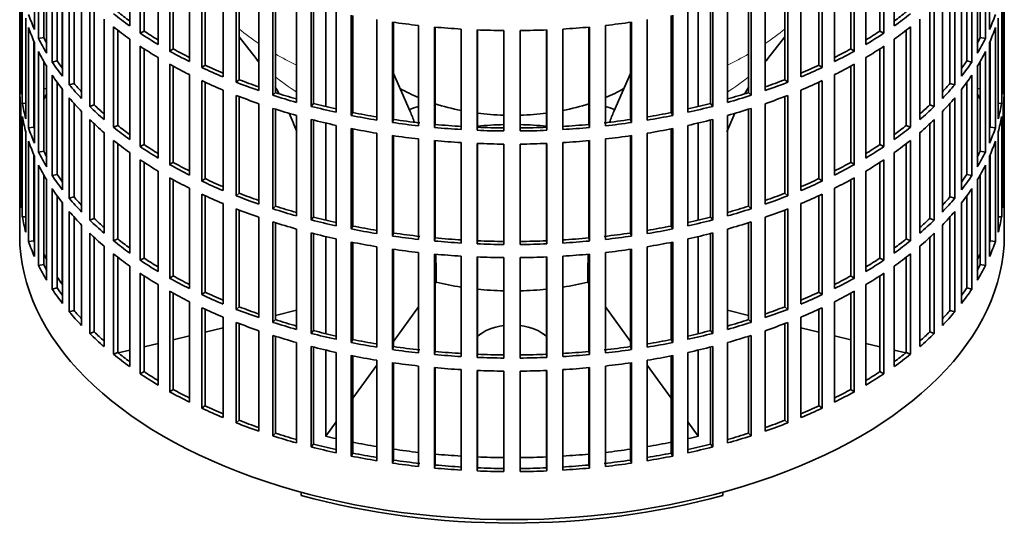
# Model space of a CAD drawing. Header units: millimetres. Extents: x 160 to 768, y -1047 to 1361.
# Tile 2 of 16: x 578 to 762, y -1033 to -937. Entities that reach past the tile are written whole.
import ezdxf

# ---------------------------------------------------------------- set-up
doc = ezdxf.new("R2010")
doc.units = ezdxf.units.MM
for name, color, linetype in [('M5X8_UNI7687', 7, 'Continuous'), ('VSI134_FILTRO_A', 7, 'Continuous'), ('VSI134_GIUNTO_8×', 7, 'Continuous'), ('VSI134_SUPPORTO_', 7, 'Continuous')]:
    doc.layers.add(name, color=color, linetype=linetype)

# ---------------------------------------------------------------- blocks, each defined once
blk = doc.blocks.new('SE4')
at = {"layer": 'M5X8_UNI7687', "color": 7, "linetype": 'Continuous', "lineweight": 35}
for p, q in [((582.89, -949.86), (582.34, -949.76)), ((757.36, -949.76), (756.81, -949.86))]:
    blk.add_line(p, q, dxfattribs=at)
blk.add_arc((589.22, -956.25), 10, 149.5344, 150.749, dxfattribs=at)
blk.add_ellipse((581.05, -954.54), major_axis=(1.01, 4.83), ratio=0.279258, start_param=0.911533, end_param=0.977038, dxfattribs=at)
at = {"layer": 'VSI134_FILTRO_A', "color": 7, "linetype": 'Continuous', "lineweight": 35}
for p, q in [((577.85, -813.16), (577.85, -977.28)), ((761.85, -977.28), (761.85, -813.16)), ((580.6, -919.96), (580.6, -938.74)), ((598.41, -919.3), (598.41, -938.08)), ((741.29, -919.3), (741.29, -938.08)), ((759.09, -919.96), (759.09, -938.74)), ((581.39, -921.65), (581.39, -940.43)), ((600.36, -920.64), (600.36, -939.42)), ((601.09, -921.12), (601.09, -939.03)), ((738.61, -921.12), (738.61, -939.03)), ((739.34, -920.64), (739.34, -939.42)), ((758.31, -921.65), (758.31, -940.43)), ((582.34, -923.46), (582.34, -940.26)), ((603.73, -922.77), (603.73, -941.55)), ((735.97, -922.77), (735.97, -941.55)), ((757.36, -923.46), (757.36, -940.26)), ((582.89, -924.4), (582.89, -943.18)), ((605.88, -924), (605.88, -942.78)), ((606.55, -924.38), (606.55, -942.36)), ((733.15, -924.38), (733.15, -942.36)), ((733.82, -924), (733.82, -942.78)), ((756.81, -924.4), (756.81, -943.18)), ((583.93, -926.05), (583.93, -944.82)), ((609.56, -925.95), (609.56, -944.73)), ((611.88, -927.08), (611.88, -945.86)), ((612.49, -927.36), (612.49, -945.4)), ((727.21, -927.36), (727.21, -945.4)), ((727.82, -927.08), (727.82, -945.86)), ((730.14, -925.95), (730.14, -944.73)), ((755.77, -926.05), (755.77, -944.82)), ((577.86, -929.16), (577.86, -947.94)), ((584.85, -927.38), (584.85, -944.6)), ((585.84, -928.71), (585.84, -947.49)), ((615.85, -928.83), (615.85, -947.61)), ((723.85, -928.83), (723.85, -947.61)), ((753.86, -928.71), (753.86, -947.49)), ((754.85, -927.38), (754.85, -944.6)), ((761.84, -929.16), (761.84, -947.94)), ((587.12, -930.3), (587.12, -949.08)), ((618.33, -929.84), (618.33, -948.62)), ((618.87, -930.04), (618.87, -948.13)), ((720.83, -930.04), (720.83, -948.13)), ((721.37, -929.84), (721.37, -948.62)), ((752.58, -930.3), (752.58, -949.08)), ((578.08, -932.05), (578.08, -950.83)), ((588.01, -931.32), (588.01, -948.81)), ((589.43, -932.86), (589.43, -951.64)), ((622.55, -931.39), (622.55, -950.17)), ((625.17, -932.26), (625.17, -951.04)), ((625.63, -932.41), (625.63, -950.53)), ((714.07, -932.41), (714.07, -950.53)), ((714.53, -932.26), (714.53, -951.04)), ((717.15, -931.39), (717.15, -950.17)), ((750.27, -932.86), (750.27, -951.64)), ((751.69, -931.32), (751.69, -948.81)), ((761.62, -932.05), (761.62, -950.83)), ((578.34, -933.79), (578.34, -952.57)), ((590.94, -934.37), (590.94, -953.15)), ((629.6, -933.59), (629.6, -952.37)), ((632.35, -934.33), (632.35, -953.11)), ((632.73, -934.43), (632.73, -952.58)), ((706.97, -934.43), (706.97, -952.58)), ((707.35, -934.33), (707.35, -953.11)), ((710.1, -933.59), (710.1, -952.37)), ((748.76, -934.37), (748.76, -953.15)), ((761.36, -933.79), (761.36, -952.57)), ((591.79, -935.17), (591.79, -952.84)), ((636.97, -935.44), (636.97, -954.22)), ((639.81, -936.04), (639.81, -954.82)), ((640.11, -936.1), (640.11, -954.26)), ((699.59, -936.1), (699.59, -954.26)), ((699.89, -936.04), (699.89, -954.82)), ((702.73, -935.44), (702.73, -954.22)), ((747.91, -935.17), (747.91, -952.84)), ((579, -936.65), (579, -955.43)), ((579.52, -938.37), (579.52, -957.15)), ((593.63, -936.81), (593.63, -955.58)), ((595.37, -938.24), (595.37, -957.02)), ((644.58, -936.9), (644.58, -955.68)), ((647.5, -937.36), (647.5, -956.14)), ((647.72, -937.39), (647.72, -955.57)), ((652.39, -937.98), (652.39, -956.76)), ((655.37, -938.28), (655.37, -957.06)), ((655.5, -938.3), (655.5, -956.49)), ((684.2, -938.3), (684.2, -956.49)), ((684.33, -938.28), (684.33, -957.06)), ((687.31, -937.98), (687.31, -956.76)), ((691.98, -937.39), (691.98, -955.57)), ((692.2, -937.36), (692.2, -956.14)), ((695.12, -936.9), (695.12, -955.68)), ((744.33, -938.24), (744.33, -957.02)), ((746.07, -936.81), (746.07, -955.58)), ((760.18, -938.37), (760.18, -957.15)), ((760.7, -936.65), (760.7, -955.43)), ((596.16, -938.86), (596.16, -956.67)), ((601.09, -939.03), (600.36, -939.42)), ((660.32, -938.66), (660.32, -957.44)), ((663.34, -938.81), (663.34, -957.59)), ((663.38, -938.82), (663.38, -957.02)), ((668.34, -938.94), (668.34, -957.72)), ((671.36, -938.94), (671.36, -957.72)), ((676.32, -938.82), (676.32, -957.02)), ((676.36, -938.81), (676.36, -957.59)), ((679.38, -938.66), (679.38, -957.44)), ((738.61, -939.03), (739.34, -939.42)), ((743.54, -938.86), (743.54, -956.67)), ((580.5, -940.94), (580.5, -957.03)), ((580.6, -941.19), (580.6, -959.97)), ((582.34, -940.26), (581.39, -940.43)), ((598.41, -940.53), (598.41, -959.31)), ((600.36, -941.87), (600.36, -960.65)), ((739.34, -941.87), (739.34, -960.65)), ((741.29, -940.53), (741.29, -959.31)), ((757.36, -940.26), (758.31, -940.43)), ((759.09, -941.19), (759.09, -959.97)), ((759.2, -940.94), (759.2, -957.03)), ((581.39, -942.88), (581.39, -961.66)), ((601.09, -942.35), (601.09, -960.26)), ((606.55, -942.36), (605.88, -942.78)), ((733.15, -942.36), (733.82, -942.78)), ((738.61, -942.35), (738.61, -960.26)), ((758.31, -942.88), (758.31, -961.66)), ((582.34, -944.68), (582.34, -961.48)), ((582.89, -945.63), (582.89, -964.41)), ((584.85, -944.6), (583.93, -944.82)), ((603.73, -944), (603.73, -962.77)), ((605.88, -945.23), (605.88, -964.01)), ((606.55, -945.6), (606.55, -963.58)), ((612.49, -945.4), (611.88, -945.86)), ((727.21, -945.4), (727.82, -945.86)), ((733.15, -945.6), (733.15, -963.58)), ((733.82, -945.23), (733.82, -964.01)), ((735.97, -944), (735.97, -962.77)), ((754.85, -944.6), (755.77, -944.82)), ((756.81, -945.63), (756.81, -964.41)), ((757.36, -944.68), (757.36, -961.48)), ((583.93, -947.27), (583.93, -966.05)), ((609.56, -947.18), (609.56, -965.96)), ((730.14, -947.18), (730.14, -965.96)), ((755.77, -947.27), (755.77, -966.05)), ((578.08, -947.94), (577.86, -947.94)), ((584.85, -948.61), (584.85, -965.83)), ((588.01, -948.81), (587.12, -949.08)), ((611.88, -948.31), (611.88, -967.08)), ((612.49, -948.59), (612.49, -966.63)), ((618.87, -948.13), (618.33, -948.62)), ((720.83, -948.13), (721.37, -948.62)), ((727.21, -948.59), (727.21, -966.63)), ((727.82, -948.31), (727.82, -967.08)), ((751.69, -948.81), (752.58, -949.08)), ((754.85, -948.61), (754.85, -965.83)), ((761.62, -947.94), (761.84, -947.94)), ((577.86, -950.39), (577.86, -969.17)), ((585.84, -949.94), (585.84, -968.72)), ((615.85, -950.06), (615.85, -968.84)), ((618.33, -951.07), (618.33, -969.84)), ((618.87, -951.27), (618.87, -969.36)), ((625.63, -950.53), (625.17, -951.04)), ((714.07, -950.53), (714.53, -951.04)), ((720.83, -951.27), (720.83, -969.36)), ((721.37, -951.07), (721.37, -969.84)), ((723.85, -950.06), (723.85, -968.84)), ((753.86, -949.94), (753.86, -968.72)), ((761.84, -950.39), (761.84, -969.17)), ((579, -952.52), (578.34, -952.57)), ((587.12, -951.53), (587.12, -970.3)), ((588.01, -952.55), (588.01, -970.04)), ((591.79, -952.84), (590.94, -953.15)), ((622.55, -952.62), (622.55, -971.4)), ((632.73, -952.58), (632.35, -953.11)), ((706.97, -952.58), (707.35, -953.11)), ((717.15, -952.62), (717.15, -971.4)), ((747.91, -952.84), (748.76, -953.15)), ((751.69, -952.55), (751.69, -970.04)), ((752.58, -951.53), (752.58, -970.3)), ((760.7, -952.52), (761.36, -952.57)), ((578.08, -953.28), (578.08, -972.05)), ((589.43, -954.09), (589.43, -972.87)), ((625.17, -953.49), (625.17, -972.27)), ((625.63, -953.64), (625.63, -971.76)), ((629.6, -954.82), (629.6, -973.6)), ((640.11, -954.26), (639.81, -954.82)), ((699.59, -954.26), (699.89, -954.82)), ((710.1, -954.82), (710.1, -973.6)), ((714.07, -953.64), (714.07, -971.76)), ((714.53, -953.49), (714.53, -972.27)), ((750.27, -954.09), (750.27, -972.87)), ((761.62, -953.28), (761.62, -972.05)), ((578.34, -955.02), (578.34, -973.8)), ((590.94, -955.6), (590.94, -974.38)), ((591.79, -956.4), (591.79, -974.07)), ((596.16, -956.67), (595.37, -957.02)), ((632.35, -955.56), (632.35, -974.34)), ((632.73, -955.66), (632.73, -973.81)), ((636.97, -956.67), (636.97, -975.45)), ((647.72, -955.57), (647.5, -956.14)), ((655.5, -956.49), (655.37, -957.06)), ((684.2, -956.49), (684.33, -957.06)), ((691.98, -955.57), (692.2, -956.14)), ((702.73, -956.67), (702.73, -975.45)), ((706.97, -955.66), (706.97, -973.81)), ((707.35, -955.56), (707.35, -974.34)), ((743.54, -956.67), (744.33, -957.02)), ((747.91, -956.4), (747.91, -974.07)), ((748.76, -955.6), (748.76, -974.38)), ((761.36, -955.02), (761.36, -973.8)), ((579, -957.88), (579, -976.66)), ((580.5, -957.03), (579.52, -957.15)), ((593.63, -958.03), (593.63, -976.81)), ((639.81, -957.26), (639.81, -976.04)), ((640.11, -957.32), (640.11, -975.49)), ((644.58, -958.13), (644.58, -976.91)), ((647.5, -958.59), (647.5, -977.36)), ((647.72, -958.62), (647.72, -976.8)), ((663.38, -957.02), (663.34, -957.59)), ((676.32, -957.02), (676.36, -957.59)), ((691.98, -958.62), (691.98, -976.8)), ((692.2, -958.59), (692.2, -977.36)), ((695.12, -958.13), (695.12, -976.91)), ((699.59, -957.32), (699.59, -975.49)), ((699.89, -957.26), (699.89, -976.04)), ((746.07, -958.03), (746.07, -976.81)), ((759.2, -957.03), (760.18, -957.15)), ((760.7, -957.88), (760.7, -976.66)), ((579.52, -959.6), (579.52, -978.38)), ((595.37, -959.47), (595.37, -978.25)), ((596.16, -960.09), (596.16, -977.89)), ((601.09, -960.26), (600.36, -960.65)), ((652.39, -959.21), (652.39, -977.99)), ((655.37, -959.51), (655.37, -978.29)), ((655.5, -959.53), (655.5, -977.72)), ((660.32, -959.89), (660.32, -978.67)), ((663.34, -960.04), (663.34, -978.82)), ((663.38, -960.04), (663.38, -978.24)), ((668.34, -960.17), (668.34, -978.95)), ((671.36, -960.17), (671.36, -978.95)), ((676.32, -960.04), (676.32, -978.24)), ((676.36, -960.04), (676.36, -978.82)), ((679.38, -959.89), (679.38, -978.67)), ((684.2, -959.53), (684.2, -977.72)), ((684.33, -959.51), (684.33, -978.29)), ((687.31, -959.21), (687.31, -977.99)), ((738.61, -960.26), (739.34, -960.65)), ((743.54, -960.09), (743.54, -977.89)), ((744.33, -959.47), (744.33, -978.25)), ((760.18, -959.6), (760.18, -978.38)), ((580.5, -962.17), (580.5, -978.25)), ((582.34, -961.48), (581.39, -961.66)), ((598.41, -961.76), (598.41, -980.54)), ((741.29, -961.76), (741.29, -980.54)), ((757.36, -961.48), (758.31, -961.66)), ((759.2, -962.17), (759.2, -978.25)), ((580.6, -962.42), (580.6, -981.2)), ((581.39, -964.11), (581.39, -982.89)), ((600.36, -963.1), (600.36, -981.88)), ((601.09, -963.58), (601.09, -981.48)), ((606.55, -963.58), (605.88, -964.01)), ((733.15, -963.58), (733.82, -964.01)), ((738.61, -963.58), (738.61, -981.48)), ((739.34, -963.1), (739.34, -981.88)), ((758.31, -964.11), (758.31, -982.89)), ((759.09, -962.42), (759.09, -981.2)), ((582.34, -965.91), (582.34, -982.71)), ((584.85, -965.83), (583.93, -966.05)), ((603.73, -965.22), (603.73, -984)), ((735.97, -965.22), (735.97, -984)), ((754.85, -965.83), (755.77, -966.05)), ((757.36, -965.91), (757.36, -982.71)), ((582.89, -966.86), (582.89, -985.64)), ((605.88, -966.46), (605.88, -985.24)), ((606.55, -966.83), (606.55, -984.81)), ((612.49, -966.63), (611.88, -967.08)), ((727.21, -966.63), (727.82, -967.08)), ((733.15, -966.83), (733.15, -984.81)), ((733.82, -966.46), (733.82, -985.24)), ((756.81, -966.86), (756.81, -985.64)), ((578.08, -969.17), (577.86, -969.17)), ((583.93, -968.5), (583.93, -987.28)), ((609.56, -968.41), (609.56, -987.19)), ((611.88, -969.53), (611.88, -988.31)), ((618.87, -969.36), (618.33, -969.84)), ((720.83, -969.36), (721.37, -969.84)), ((727.82, -969.53), (727.82, -988.31)), ((730.14, -968.41), (730.14, -987.19)), ((755.77, -968.5), (755.77, -987.28)), ((761.62, -969.17), (761.84, -969.17)), ((584.85, -969.84), (584.85, -987.06)), ((585.84, -971.17), (585.84, -989.95)), ((588.01, -970.04), (587.12, -970.3)), ((612.49, -969.82), (612.49, -987.86)), ((615.85, -971.29), (615.85, -990.07)), ((723.85, -971.29), (723.85, -990.07)), ((727.21, -969.82), (727.21, -987.86)), ((751.69, -970.04), (752.58, -970.3)), ((753.86, -971.17), (753.86, -989.95)), ((754.85, -969.84), (754.85, -987.06)), ((587.12, -972.75), (587.12, -991.53)), ((618.33, -972.29), (618.33, -991.07)), ((618.87, -972.5), (618.87, -990.59)), ((625.63, -971.76), (625.17, -972.27)), ((714.07, -971.76), (714.53, -972.27)), ((720.83, -972.5), (720.83, -990.59)), ((721.37, -972.29), (721.37, -991.07)), ((752.58, -972.75), (752.58, -991.53)), ((579, -973.75), (578.34, -973.8)), ((588.01, -973.78), (588.01, -991.27)), ((591.79, -974.07), (590.94, -974.38)), ((622.55, -973.85), (622.55, -992.62)), ((625.17, -974.72), (625.17, -993.5)), ((625.63, -974.87), (625.63, -992.99)), ((632.73, -973.81), (632.35, -974.34)), ((706.97, -973.81), (707.35, -974.34)), ((714.07, -974.87), (714.07, -992.99)), ((714.53, -974.72), (714.53, -993.5)), ((717.15, -973.85), (717.15, -992.62)), ((747.91, -974.07), (748.76, -974.38)), ((751.69, -973.78), (751.69, -991.27)), ((760.7, -973.75), (761.36, -973.8)), ((589.43, -975.31), (589.43, -994.09)), ((590.94, -976.83), (590.94, -995.61)), ((629.6, -976.05), (629.6, -994.83)), ((632.35, -976.79), (632.35, -995.57)), ((632.73, -976.89), (632.73, -995.04)), ((640.11, -975.49), (639.81, -976.04)), ((647.72, -976.8), (647.5, -977.36)), ((691.98, -976.8), (692.2, -977.36)), ((699.59, -975.49), (699.89, -976.04)), ((706.97, -976.89), (706.97, -995.04)), ((707.35, -976.79), (707.35, -995.57)), ((710.1, -976.05), (710.1, -994.83)), ((748.76, -976.83), (748.76, -995.61)), ((750.27, -975.31), (750.27, -994.09)), ((580.5, -978.25), (579.52, -978.38)), ((591.79, -977.63), (591.79, -995.3)), ((596.16, -977.89), (595.37, -978.25)), ((636.97, -977.9), (636.97, -996.68)), ((639.81, -978.49), (639.81, -997.27)), ((640.11, -978.55), (640.11, -996.72)), ((655.5, -977.72), (655.37, -978.29)), ((663.38, -978.24), (663.34, -978.82)), ((676.32, -978.24), (676.36, -978.82)), ((684.2, -977.72), (684.33, -978.29)), ((699.59, -978.55), (699.59, -996.72)), ((699.89, -978.49), (699.89, -997.27)), ((702.73, -977.9), (702.73, -996.68)), ((743.54, -977.89), (744.33, -978.25)), ((747.91, -977.63), (747.91, -995.3)), ((759.2, -978.25), (760.18, -978.38)), ((593.63, -979.26), (593.63, -998.04)), ((595.37, -980.7), (595.37, -999.47)), ((644.58, -979.36), (644.58, -998.14)), ((647.5, -979.81), (647.5, -998.59)), ((647.72, -979.85), (647.72, -998.03)), ((652.39, -980.44), (652.39, -999.22)), ((687.31, -980.44), (687.31, -999.22)), ((691.98, -979.85), (691.98, -998.03)), ((692.2, -979.81), (692.2, -998.59)), ((695.12, -979.36), (695.12, -998.14)), ((744.33, -980.7), (744.33, -999.47)), ((746.07, -979.26), (746.07, -998.04)), ((596.16, -981.32), (596.16, -999.12)), ((601.09, -981.48), (600.36, -981.88)), ((655.37, -980.74), (655.37, -999.52)), ((655.5, -980.75), (655.5, -998.95)), ((660.32, -981.12), (660.32, -999.9)), ((663.34, -981.27), (663.34, -1000.05)), ((663.38, -981.27), (663.38, -999.47)), ((668.34, -981.4), (668.34, -1000.18)), ((671.36, -981.4), (671.36, -1000.18)), ((676.32, -981.27), (676.32, -999.47)), ((676.36, -981.27), (676.36, -1000.05)), ((679.38, -981.12), (679.38, -999.9)), ((684.2, -980.75), (684.2, -998.95)), ((684.33, -980.74), (684.33, -999.52)), ((738.61, -981.48), (739.34, -981.88)), ((743.54, -981.32), (743.54, -999.12)), ((582.34, -982.71), (581.39, -982.89)), ((598.41, -982.99), (598.41, -1001.76)), ((600.36, -984.32), (600.36, -1003.1)), ((739.34, -984.32), (739.34, -1003.1)), ((741.29, -982.99), (741.29, -1001.76)), ((757.36, -982.71), (758.31, -982.89)), ((601.09, -984.81), (601.09, -1002.71)), ((606.55, -984.81), (605.88, -985.24)), ((733.15, -984.81), (733.82, -985.24)), ((738.61, -984.81), (738.61, -1002.71)), ((584.85, -987.06), (583.93, -987.28)), ((603.73, -986.45), (603.73, -1005.23)), ((605.88, -987.69), (605.88, -1006.47)), ((606.55, -988.06), (606.55, -1006.04)), ((612.49, -987.86), (611.88, -988.31)), ((727.21, -987.86), (727.82, -988.31)), ((733.15, -988.06), (733.15, -1006.04)), ((733.82, -987.69), (733.82, -1006.47)), ((735.97, -986.45), (735.97, -1005.23)), ((754.85, -987.06), (755.77, -987.28)), ((609.56, -989.64), (609.56, -1008.42)), ((730.14, -989.64), (730.14, -1008.42)), ((588.01, -991.27), (587.12, -991.53)), ((611.88, -990.76), (611.88, -1009.54)), ((612.49, -991.05), (612.49, -1009.08)), ((618.87, -990.59), (618.33, -991.07)), ((720.83, -990.59), (721.37, -991.07)), ((727.21, -991.05), (727.21, -1009.08)), ((727.82, -990.76), (727.82, -1009.54)), ((751.69, -991.27), (752.58, -991.53)), ((615.85, -992.52), (615.85, -1011.3)), ((618.33, -993.52), (618.33, -1012.3)), ((625.63, -992.99), (625.17, -993.5)), ((714.07, -992.99), (714.53, -993.5)), ((721.37, -993.52), (721.37, -1012.3)), ((723.85, -992.52), (723.85, -1011.3)), ((591.79, -995.3), (590.94, -995.61)), ((618.87, -993.73), (618.87, -1011.82)), ((622.55, -995.07), (622.55, -1013.85)), ((632.73, -995.04), (632.35, -995.57)), ((706.97, -995.04), (707.35, -995.57)), ((717.15, -995.07), (717.15, -1013.85)), ((720.83, -993.73), (720.83, -1011.82)), ((747.91, -995.3), (748.76, -995.61)), ((625.17, -995.95), (625.17, -1014.73)), ((625.63, -996.1), (625.63, -1014.22)), ((640.11, -996.72), (639.81, -997.27)), ((699.59, -996.72), (699.89, -997.27)), ((714.07, -996.1), (714.07, -1014.22)), ((714.53, -995.95), (714.53, -1014.73)), ((629.6, -997.28), (629.6, -1016.06)), ((632.35, -998.02), (632.35, -1016.8)), ((632.73, -998.12), (632.73, -1016.27)), ((647.72, -998.03), (647.5, -998.59)), ((655.5, -998.95), (655.37, -999.52)), ((684.2, -998.95), (684.33, -999.52)), ((691.98, -998.03), (692.2, -998.59)), ((706.97, -998.12), (706.97, -1016.27)), ((707.35, -998.02), (707.35, -1016.8)), ((710.1, -997.28), (710.1, -1016.06)), ((596.16, -999.12), (595.37, -999.47)), ((636.97, -999.12), (636.97, -1017.9)), ((639.81, -999.72), (639.81, -1018.5)), ((640.11, -999.78), (640.11, -1017.95)), ((644.58, -1000.59), (644.58, -1019.37)), ((663.38, -999.47), (663.34, -1000.05)), ((676.32, -999.47), (676.36, -1000.05)), ((695.12, -1000.59), (695.12, -1019.37)), ((699.59, -999.78), (699.59, -1017.95)), ((699.89, -999.72), (699.89, -1018.5)), ((702.73, -999.12), (702.73, -1017.9)), ((743.54, -999.12), (744.33, -999.47)), ((601.09, -1002.71), (600.36, -1003.1)), ((647.5, -1001.04), (647.5, -1019.82)), ((647.72, -1001.07), (647.72, -1019.26)), ((652.39, -1001.67), (652.39, -1020.45)), ((655.37, -1001.97), (655.37, -1020.75)), ((655.5, -1001.98), (655.5, -1020.18)), ((660.32, -1002.35), (660.32, -1021.13)), ((663.34, -1002.5), (663.34, -1021.28)), ((663.38, -1002.5), (663.38, -1020.7)), ((668.34, -1002.63), (668.34, -1021.41)), ((671.36, -1002.63), (671.36, -1021.41)), ((676.32, -1002.5), (676.32, -1020.7)), ((676.36, -1002.5), (676.36, -1021.28)), ((679.38, -1002.35), (679.38, -1021.13)), ((684.2, -1001.98), (684.2, -1020.18)), ((684.33, -1001.97), (684.33, -1020.75)), ((687.31, -1001.67), (687.31, -1020.45)), ((691.98, -1001.07), (691.98, -1019.26)), ((692.2, -1001.04), (692.2, -1019.82)), ((738.61, -1002.71), (739.34, -1003.1)), ((606.55, -1006.04), (605.88, -1006.47)), ((733.15, -1006.04), (733.82, -1006.47)), ((612.49, -1009.08), (611.88, -1009.54)), ((727.21, -1009.08), (727.82, -1009.54)), ((618.87, -1011.82), (618.33, -1012.3)), ((720.83, -1011.82), (721.37, -1012.3)), ((625.63, -1014.22), (625.17, -1014.73)), ((714.07, -1014.22), (714.53, -1014.73)), ((632.73, -1016.27), (632.35, -1016.8)), ((706.97, -1016.27), (707.35, -1016.8)), ((640.11, -1017.95), (639.81, -1018.5)), ((647.72, -1019.26), (647.5, -1019.82)), ((691.98, -1019.26), (692.2, -1019.82)), ((699.59, -1017.95), (699.89, -1018.5)), ((655.5, -1020.18), (655.37, -1020.75)), ((663.38, -1020.7), (663.34, -1021.28)), ((676.32, -1020.7), (676.36, -1021.28)), ((684.2, -1020.18), (684.33, -1020.75))]:
    blk.add_line(p, q, dxfattribs=at)
for centre, major_axis, start_param, end_param in [((669.85, -925.84), (-92, 0), 0.190989, 0.245343), ((669.85, -904.61), (-92, 0), 0.627321, 0.681676), ((669.85, -904.61), (-91, 0), 0.627022, 0.668018), ((669.85, -904.61), (91, 0), -0.668018, -0.627022), ((669.85, -904.61), (92, 0), -0.681676, -0.627321), ((669.85, -925.84), (92, 0), -0.245343, -0.190989), ((669.85, -928.29), (-92, 0), 0.190989, 0.245343), ((669.85, -907.06), (-92, 0), 0.627321, 0.681676), ((669.85, -885.83), (-92, 0), 1.325453, 1.379807), ((669.85, -885.83), (-92, 0), 1.412719, 1.467074), ((669.85, -885.83), (92, 0), -1.467074, -1.412719), ((669.85, -885.83), (92, 0), -1.379807, -1.325453), ((669.85, -907.06), (92, 0), -0.681676, -0.627321), ((669.85, -928.29), (92, 0), -0.245343, -0.190989), ((669.85, -904.61), (-92, 0), 0.714588, 0.768942), ((669.85, -904.61), (-91, 0), 0.714289, 0.757518), ((669.85, -885.83), (-92, 0), 1.499986, 1.55434), ((669.85, -885.83), (92, 0), 4.728845, 4.783199), ((669.85, -904.61), (91, 0), -0.757518, -0.714289), ((669.85, -904.61), (92, 0), -0.768942, -0.714588), ((669.85, -925.84), (-92, 0), 0.278255, 0.33261), ((669.85, -925.84), (-91, 0), 0.277957, 0.299174), ((669.85, -907.06), (-92, 0), 0.714588, 0.768942), ((669.85, -907.06), (92, 0), -0.768942, -0.714588), ((669.85, -925.84), (91, 0), -0.299174, -0.277957), ((669.85, -925.84), (92, 0), -0.33261, -0.278255), ((669.85, -928.29), (-92, 0), 0.278255, 0.33261), ((669.85, -904.61), (-92, 0), 0.801854, 0.856209), ((669.85, -904.61), (-91, 0), 0.801555, 0.846635), ((669.85, -904.61), (91, 0), -0.846635, -0.801555), ((669.85, -904.61), (92, 0), -0.856209, -0.801854), ((669.85, -928.29), (92, 0), -0.33261, -0.278255), ((669.85, -925.84), (-92, 0), 0.365522, 0.419876), ((669.85, -925.84), (-91, 0), 0.365223, 0.394539), ((669.85, -907.06), (-92, 0), 0.801854, 0.856209), ((669.85, -904.61), (-91, 0), 0.888822, 0.935485), ((669.85, -904.61), (91, 0), -0.935485, -0.888822), ((669.85, -907.06), (92, 0), -0.856209, -0.801854), ((669.85, -925.84), (91, 0), -0.394539, -0.365223), ((669.85, -925.84), (92, 0), -0.419876, -0.365522), ((669.85, -928.29), (-92, 0), 0.365522, 0.419876), ((669.85, -904.61), (-92, 0), 0.889121, 0.943475), ((669.85, -904.61), (92, 0), -0.943475, -0.889121), ((669.85, -928.29), (92, 0), -0.419876, -0.365522), ((669.85, -947.07), (-92, 0), 0.016456, 0.07081), ((669.85, -925.84), (-92, 0), 0.452788, 0.507143), ((669.85, -925.84), (-91, 0), 0.45249, 0.486998), ((669.85, -907.06), (-92, 0), 0.889121, 0.943475), ((669.85, -904.61), (-92, 0), 0.976387, 1.030742), ((669.85, -904.61), (-91, 0), 0.976088, 1.024141), ((669.85, -904.61), (91, 0), -1.024141, -0.976088), ((669.85, -904.61), (92, 0), -1.030742, -0.976387), ((669.85, -907.06), (92, 0), -0.943475, -0.889121), ((669.85, -925.84), (91, 0), -0.486998, -0.45249), ((669.85, -925.84), (92, 0), -0.507143, -0.452788), ((669.85, -947.07), (92, 0), 6.212375, 6.266729), ((669.85, -949.52), (-92, 0), 0.016456, 0.07081), ((669.85, -907.06), (-92, 0), 0.976387, 1.030742), ((669.85, -904.61), (-92, 0), 1.063654, 1.118008), ((669.85, -904.61), (-91, 0), 1.063355, 1.112655), ((669.85, -904.61), (91, 0), -1.112655, -1.063355), ((669.85, -904.61), (92, 0), -1.118008, -1.063654), ((669.85, -907.06), (92, 0), -1.030742, -0.976387), ((669.85, -949.52), (92, 0), 6.212375, 6.266729), ((669.85, -947.07), (-92, 0), 0.103722, 0.158077), ((669.85, -928.29), (-92, 0), 0.452788, 0.507143), ((669.85, -925.84), (-91, 0), 0.539756, 0.577951), ((669.85, -904.61), (-92, 0), 1.15092, 1.205275), ((669.85, -904.61), (-91, 0), 1.150621, 1.201065), ((669.85, -904.61), (91, 0), -1.201065, -1.150621), ((669.85, -904.61), (92, 0), -1.205275, -1.15092), ((669.85, -925.84), (91, 0), -0.577951, -0.539756), ((669.85, -928.29), (92, 0), -0.507143, -0.452788), ((669.85, -947.07), (92, 0), -0.158077, -0.103722), ((669.85, -925.84), (-92, 0), 0.540055, 0.594409), ((669.85, -907.06), (-92, 0), 1.063654, 1.118008), ((669.85, -904.61), (-92, 0), 1.238186, 1.292541), ((669.85, -904.61), (-91, 0), 1.237888, 1.2894), ((669.85, -904.61), (91, 0), -1.2894, -1.237888), ((669.85, -904.61), (92, 0), -1.292541, -1.238186), ((669.85, -907.06), (92, 0), -1.118008, -1.063654), ((669.85, -925.84), (92, 0), -0.594409, -0.540055), ((669.85, -949.52), (-92, 0), 0.103722, 0.158077), ((669.85, -968.3), (-92, 0), -0.245343, -0.240575), ((669.85, -928.29), (-92, 0), 0.540055, 0.594409), ((669.85, -925.84), (-91, 0), 0.627022, 0.668018), ((669.85, -907.06), (-92, 0), 1.15092, 1.205275), ((669.85, -904.61), (-92, 0), 1.325453, 1.379807), ((669.85, -904.61), (-91, 0), 1.325154, 1.380106), ((669.85, -904.61), (-91, 0), 1.412421, 1.467373), ((669.85, -904.61), (91, 0), -1.467373, -1.412421), ((669.85, -904.61), (91, 0), -1.380106, -1.325154), ((669.85, -904.61), (92, 0), -1.379807, -1.325453), ((669.85, -907.06), (92, 0), -1.205275, -1.15092), ((669.85, -925.84), (91, 0), -0.668018, -0.627022), ((669.85, -928.29), (92, 0), -0.594409, -0.540055), ((669.85, -949.52), (92, 0), -0.158077, -0.103722), ((669.85, -947.07), (-92, 0), 0.190989, 0.245343), ((669.85, -947.07), (-91, 0), 0.19069, 0.196715), ((669.85, -925.84), (-92, 0), 0.627321, 0.681676), ((669.85, -907.06), (-92, 0), 1.238186, 1.292541), ((669.85, -907.06), (-92, 0), 1.325453, 1.379807), ((669.85, -904.61), (-92, 0), 1.412719, 1.467074), ((669.85, -904.61), (-92, 0), 1.499986, 1.55434), ((669.85, -904.61), (-91, 0), 1.499687, 1.554639), ((669.85, -904.61), (91, 0), 4.728546, 4.783498), ((669.85, -904.61), (92, 0), 4.728845, 4.783199), ((669.85, -904.61), (92, 0), -1.467074, -1.412719), ((669.85, -907.06), (92, 0), -1.379807, -1.325453), ((669.85, -907.06), (92, 0), -1.292541, -1.238186), ((669.85, -925.84), (92, 0), -0.681676, -0.627321), ((669.85, -947.07), (92, 0), -0.245343, -0.190989), ((669.85, -949.52), (-92, 0), 0.190989, 0.245343), ((669.85, -928.29), (-92, 0), 0.627321, 0.681676), ((669.85, -925.84), (-91, 0), 0.714289, 0.757518), ((669.85, -907.06), (-92, 0), 1.412719, 1.467074), ((669.85, -907.06), (-92, 0), 1.499986, 1.55434), ((669.85, -907.06), (92, 0), 4.728845, 4.783199), ((669.85, -907.06), (92, 0), -1.467074, -1.412719), ((669.85, -925.84), (91, 0), -0.757518, -0.714289), ((669.85, -928.29), (92, 0), -0.681676, -0.627321), ((669.85, -949.52), (92, 0), -0.245343, -0.190989), ((669.85, -947.07), (-92, 0), 0.278255, 0.33261), ((669.85, -947.07), (-91, 0), 0.277957, 0.299174), ((669.85, -925.84), (-92, 0), 0.714588, 0.768942), ((669.85, -925.84), (92, 0), -0.768942, -0.714588), ((669.85, -947.07), (91, 0), -0.299174, -0.277957), ((669.85, -947.07), (92, 0), -0.33261, -0.278255), ((669.85, -949.52), (-92, 0), 0.278255, 0.33261), ((669.85, -928.29), (-92, 0), 0.714588, 0.768942), ((669.85, -925.84), (-92, 0), 0.801854, 0.856209), ((669.85, -925.84), (-91, 0), 0.801555, 0.846635), ((669.85, -925.84), (91, 0), -0.846635, -0.801555), ((669.85, -925.84), (92, 0), -0.856209, -0.801854), ((669.85, -928.29), (92, 0), -0.768942, -0.714588), ((669.85, -949.52), (92, 0), -0.33261, -0.278255), ((669.85, -947.07), (-91, 0), 0.365223, 0.394539), ((669.85, -947.07), (91, 0), -0.394539, -0.365223), ((669.85, -947.07), (-92, 0), 0.365522, 0.419876), ((669.85, -928.29), (-92, 0), 0.801854, 0.856209), ((669.85, -925.84), (-92, 0), 0.889121, 0.943475), ((669.85, -925.84), (-91, 0), 0.888822, 0.935485), ((669.85, -925.84), (91, 0), -0.935485, -0.888822), ((669.85, -925.84), (92, 0), -0.943475, -0.889121), ((669.85, -928.29), (92, 0), -0.856209, -0.801854), ((669.85, -947.07), (92, 0), -0.419876, -0.365522), ((669.85, -968.3), (-92, 0), 0.016456, 0.07081), ((669.85, -949.52), (-92, 0), 0.365522, 0.419876), ((669.85, -928.29), (-92, 0), 0.889121, 0.943475), ((669.85, -925.84), (-91, 0), 0.976088, 1.024141), ((669.85, -925.84), (91, 0), -1.024141, -0.976088), ((669.85, -928.29), (92, 0), -0.943475, -0.889121), ((669.85, -949.52), (92, 0), -0.419876, -0.365522), ((669.85, -968.3), (92, 0), 6.212375, 6.266729), ((669.85, -947.07), (-92, 0), 0.452788, 0.507143), ((669.85, -947.07), (-91, 0), 0.45249, 0.486998), ((669.85, -925.84), (-92, 0), 0.976387, 1.030742), ((669.85, -925.84), (92, 0), -1.030742, -0.976387), ((669.85, -947.07), (91, 0), -0.486998, -0.45249), ((669.85, -947.07), (92, 0), -0.507143, -0.452788), ((669.85, -949.52), (-92, 0), 0.452788, 0.507143), ((669.85, -928.29), (-92, 0), 0.976387, 1.030742), ((669.85, -925.84), (-92, 0), 1.063654, 1.118008), ((669.85, -925.84), (-91, 0), 1.063355, 1.112655), ((669.85, -925.84), (91, 0), -1.112655, -1.063355), ((669.85, -925.84), (92, 0), -1.118008, -1.063654), ((669.85, -928.29), (92, 0), -1.030742, -0.976387), ((669.85, -949.52), (92, 0), -0.507143, -0.452788), ((669.85, -968.3), (-92, 0), 0.103722, 0.158077), ((669.85, -947.07), (-92, 0), 0.540055, 0.594409), ((669.85, -947.07), (-91, 0), 0.539756, 0.577951), ((669.85, -928.29), (-92, 0), 1.063654, 1.118008), ((669.85, -925.84), (-92, 0), 1.15092, 1.205275), ((669.85, -925.84), (-91, 0), 1.150621, 1.201065), ((669.85, -925.84), (91, 0), -1.201065, -1.150621), ((669.85, -925.84), (92, 0), -1.205275, -1.15092), ((669.85, -928.29), (92, 0), -1.118008, -1.063654), ((669.85, -947.07), (91, 0), -0.577951, -0.539756), ((669.85, -947.07), (92, 0), -0.594409, -0.540055), ((669.85, -968.3), (92, 0), -0.158077, -0.103722), ((669.85, -949.52), (-92, 0), 0.540055, 0.594409), ((669.85, -928.29), (-92, 0), 1.15092, 1.205275), ((669.85, -925.84), (-92, 0), 1.238186, 1.292541), ((669.85, -925.84), (-91, 0), 1.237888, 1.2894), ((669.85, -925.84), (-91, 0), 1.325154, 1.380106), ((669.85, -925.84), (91, 0), -1.380106, -1.325154), ((669.85, -925.84), (91, 0), -1.2894, -1.237888), ((669.85, -925.84), (92, 0), -1.292541, -1.238186), ((669.85, -928.29), (92, 0), -1.205275, -1.15092), ((669.85, -949.52), (92, 0), -0.594409, -0.540055), ((669.85, -977.28), (-92, 0), 0, 3.141593), ((669.85, -968.3), (-92, 0), 0.190989, 0.245343), ((669.85, -968.3), (-91, 0), 0.19069, 0.196715), ((669.85, -947.07), (-92, 0), 0.627321, 0.681676), ((669.85, -947.07), (-91, 0), 0.627022, 0.668018), ((669.85, -928.29), (-92, 0), 1.238186, 1.292541), ((669.85, -925.84), (-92, 0), 1.325453, 1.379807), ((669.85, -925.84), (-92, 0), 1.412719, 1.467074), ((669.85, -925.84), (-91, 0), 1.412421, 1.467373), ((669.85, -925.84), (-92, 0), 1.499986, 1.55434), ((669.85, -925.84), (-91, 0), 1.499687, 1.554639), ((669.85, -925.84), (91, 0), 4.728546, 4.783498), ((669.85, -925.84), (92, 0), 4.728845, 4.783199), ((669.85, -925.84), (91, 0), -1.467373, -1.412421), ((669.85, -925.84), (92, 0), -1.467074, -1.412719), ((669.85, -925.84), (92, 0), -1.379807, -1.325453), ((669.85, -928.29), (92, 0), -1.292541, -1.238186), ((669.85, -947.07), (91, 0), -0.668018, -0.627022), ((669.85, -947.07), (92, 0), -0.681676, -0.627321), ((669.85, -968.3), (91, 0), -0.196715, -0.19069), ((669.85, -968.3), (92, 0), -0.245343, -0.190989), ((669.85, -949.52), (-92, 0), 0.627321, 0.681676), ((669.85, -928.29), (-92, 0), 1.325453, 1.379807), ((669.85, -928.29), (92, 0), -1.379807, -1.325453), ((669.85, -949.52), (92, 0), -0.681676, -0.627321), ((669.85, -947.07), (-92, 0), 0.714588, 0.768942), ((669.85, -947.07), (-91, 0), 0.714289, 0.757518), ((669.85, -928.29), (-92, 0), 1.412719, 1.467074), ((669.85, -928.29), (-92, 0), 1.499986, 1.55434), ((669.85, -928.29), (92, 0), 4.728845, 4.783199), ((669.85, -928.29), (92, 0), -1.467074, -1.412719), ((669.85, -947.07), (91, 0), -0.757518, -0.714289), ((669.85, -947.07), (92, 0), -0.768942, -0.714588), ((669.85, -968.3), (-92, 0), 0.278255, 0.33261), ((669.85, -968.3), (-91, 0), 0.277957, 0.299174), ((669.85, -949.52), (-92, 0), 0.714588, 0.768942), ((669.85, -949.52), (92, 0), -0.768942, -0.714588), ((669.85, -968.3), (91, 0), -0.299174, -0.277957), ((669.85, -968.3), (92, 0), -0.33261, -0.278255), ((669.85, -947.07), (-92, 0), 0.801854, 0.856209), ((669.85, -947.07), (-91, 0), 0.801555, 0.846635), ((669.85, -947.07), (91, 0), -0.846635, -0.801555), ((669.85, -947.07), (92, 0), -0.856209, -0.801854), ((669.85, -968.3), (-92, 0), 0.365522, 0.419876), ((669.85, -968.3), (-91, 0), 0.365223, 0.394539), ((669.85, -949.52), (-92, 0), 0.801854, 0.856209), ((669.85, -947.07), (-91, 0), 0.888822, 0.935485), ((669.85, -947.07), (91, 0), -0.935485, -0.888822), ((669.85, -949.52), (92, 0), -0.856209, -0.801854), ((669.85, -968.3), (91, 0), -0.394539, -0.365223), ((669.85, -968.3), (92, 0), -0.419876, -0.365522), ((669.85, -947.07), (-92, 0), 0.889121, 0.943475), ((669.85, -947.07), (92, 0), -0.943475, -0.889121), ((669.85, -968.3), (-92, 0), 0.452788, 0.507143), ((669.85, -968.3), (-91, 0), 0.45249, 0.486998), ((669.85, -949.52), (-92, 0), 0.889121, 0.943475), ((669.85, -947.07), (-92, 0), 0.976387, 1.030742), ((669.85, -947.07), (-91, 0), 0.976088, 1.024141), ((669.85, -947.07), (91, 0), -1.024141, -0.976088), ((669.85, -947.07), (92, 0), -1.030742, -0.976387), ((669.85, -949.52), (92, 0), -0.943475, -0.889121), ((669.85, -968.3), (91, 0), -0.486998, -0.45249), ((669.85, -968.3), (92, 0), -0.507143, -0.452788), ((669.85, -949.52), (-92, 0), 0.976387, 1.030742), ((669.85, -947.07), (-92, 0), 1.063654, 1.118008), ((669.85, -947.07), (-91, 0), 1.063355, 1.112655), ((669.85, -947.07), (91, 0), -1.112655, -1.063355), ((669.85, -947.07), (92, 0), -1.118008, -1.063654), ((669.85, -949.52), (92, 0), -1.030742, -0.976387), ((669.85, -968.3), (-91, 0), 0.539756, 0.577951), ((669.85, -947.07), (-91, 0), 1.150621, 1.201065), ((669.85, -947.07), (91, 0), -1.201065, -1.150621), ((669.85, -968.3), (91, 0), -0.577951, -0.539756), ((669.85, -968.3), (-92, 0), 0.540055, 0.594409), ((669.85, -949.52), (-92, 0), 1.063654, 1.118008), ((669.85, -947.07), (-92, 0), 1.15092, 1.205275), ((669.85, -947.07), (-92, 0), 1.238186, 1.292541), ((669.85, -947.07), (-91, 0), 1.237888, 1.2894), ((669.85, -947.07), (91, 0), -1.2894, -1.237888), ((669.85, -947.07), (92, 0), -1.292541, -1.238186), ((669.85, -947.07), (92, 0), -1.205275, -1.15092), ((669.85, -949.52), (92, 0), -1.118008, -1.063654), ((669.85, -968.3), (92, 0), -0.594409, -0.540055), ((669.85, -949.52), (-92, 0), 1.15092, 1.205275), ((669.85, -947.07), (-92, 0), 1.325453, 1.379807), ((669.85, -947.07), (-91, 0), 1.325154, 1.380106), ((669.85, -947.07), (-91, 0), 1.412421, 1.467373), ((669.85, -947.07), (91, 0), -1.467373, -1.412421), ((669.85, -947.07), (91, 0), -1.380106, -1.325154), ((669.85, -947.07), (92, 0), -1.379807, -1.325453), ((669.85, -949.52), (92, 0), -1.205275, -1.15092), ((669.85, -968.3), (-92, 0), 0.627321, 0.681676), ((669.85, -968.3), (-91, 0), 0.627022, 0.668018), ((669.85, -949.52), (-92, 0), 1.238186, 1.292541), ((669.85, -947.07), (-92, 0), 1.412719, 1.467074), ((669.85, -947.07), (-92, 0), 1.499986, 1.55434), ((669.85, -947.07), (-91, 0), 1.499687, 1.554639), ((669.85, -947.07), (91, 0), 4.728546, 4.783498), ((669.85, -947.07), (92, 0), 4.728845, 4.783199), ((669.85, -947.07), (92, 0), -1.467074, -1.412719), ((669.85, -949.52), (92, 0), -1.292541, -1.238186), ((669.85, -968.3), (91, 0), -0.668018, -0.627022), ((669.85, -968.3), (92, 0), -0.681676, -0.627321), ((669.85, -968.3), (-91, 0), 0.714289, 0.757518), ((669.85, -949.52), (-92, 0), 1.325453, 1.379807), ((669.85, -949.52), (-92, 0), 1.412719, 1.467074), ((669.85, -949.52), (-92, 0), 1.499986, 1.55434), ((669.85, -949.52), (92, 0), 4.728845, 4.783199), ((669.85, -949.52), (92, 0), -1.467074, -1.412719), ((669.85, -949.52), (92, 0), -1.379807, -1.325453), ((669.85, -968.3), (91, 0), -0.757518, -0.714289), ((669.85, -968.3), (-92, 0), 0.714588, 0.768942), ((669.85, -968.3), (92, 0), -0.768942, -0.714588), ((669.85, -968.3), (-92, 0), 0.801854, 0.856209), ((669.85, -968.3), (-91, 0), 0.801555, 0.846635), ((669.85, -968.3), (91, 0), -0.846635, -0.801555), ((669.85, -968.3), (92, 0), -0.856209, -0.801854), ((669.85, -968.3), (-92, 0), 0.889121, 0.943475), ((669.85, -968.3), (-91, 0), 0.888822, 0.935485), ((669.85, -968.3), (91, 0), -0.935485, -0.888822), ((669.85, -968.3), (92, 0), -0.943475, -0.889121), ((669.85, -968.3), (-91, 0), 0.976088, 1.024141), ((669.85, -968.3), (91, 0), -1.024141, -0.976088), ((669.85, -968.3), (-92, 0), 0.976387, 1.030742), ((669.85, -968.3), (92, 0), -1.030742, -0.976387), ((669.85, -968.3), (-92, 0), 1.063654, 1.118008), ((669.85, -968.3), (-91, 0), 1.063355, 1.112655), ((669.85, -968.3), (91, 0), -1.112655, -1.063355), ((669.85, -968.3), (92, 0), -1.118008, -1.063654), ((669.85, -968.3), (-92, 0), 1.15092, 1.205275), ((669.85, -968.3), (-91, 0), 1.150621, 1.201065), ((669.85, -968.3), (91, 0), -1.201065, -1.150621), ((669.85, -968.3), (92, 0), -1.205275, -1.15092), ((669.85, -968.3), (-92, 0), 1.238186, 1.292541), ((669.85, -968.3), (-91, 0), 1.237888, 1.2894), ((669.85, -968.3), (-91, 0), 1.325154, 1.380106), ((669.85, -968.3), (91, 0), -1.380106, -1.325154), ((669.85, -968.3), (91, 0), -1.2894, -1.237888), ((669.85, -968.3), (92, 0), -1.292541, -1.238186), ((669.85, -968.3), (-92, 0), 1.325453, 1.379807), ((669.85, -968.3), (-92, 0), 1.412719, 1.467074), ((669.85, -968.3), (-91, 0), 1.412421, 1.467373), ((669.85, -968.3), (-91, 0), 1.499687, 1.554639), ((669.85, -968.3), (91, 0), 4.728546, 4.783498), ((669.85, -968.3), (91, 0), -1.467373, -1.412421), ((669.85, -968.3), (92, 0), -1.467074, -1.412719), ((669.85, -968.3), (92, 0), -1.379807, -1.325453), ((669.85, -968.3), (-92, 0), 1.499986, 1.55434), ((669.85, -968.3), (92, 0), 4.728845, 4.783199)]:
    blk.add_ellipse(centre, major_axis=major_axis, ratio=0.57735, start_param=start_param, end_param=end_param, dxfattribs=at)
at = {"layer": 'VSI134_GIUNTO_8×', "color": 7, "linetype": 'Continuous', "lineweight": 35}
for start_param, end_param in [(3.924862, 4.078836), (-0.937243, -0.785398), (4.2043, 4.383604), (-1.242011, -1.062707), (4.491426, 4.661048), (4.76373, 4.933352)]:
    blk.add_ellipse((669.85, -937.76), major_axis=(29.5, 0), ratio=0.57735, start_param=start_param, end_param=end_param, dxfattribs=at)
at = {"layer": 'VSI134_SUPPORTO_', "color": 7, "linetype": 'Continuous', "lineweight": 35}
for p, q in [((585.78, -945.94), (585.78, -928.63)), ((635.03, -953.15), (635.03, -934.99)), ((704.67, -934.99), (704.67, -953.15)), ((618.87, -940.09), (622.03, -944.17)), ((717.67, -944.17), (720.83, -940.09)), ((650.82, -954.09), (647.72, -946.96)), ((688.88, -954.09), (691.98, -946.96)), ((585.78, -967.17), (585.78, -949.86)), ((635.03, -974.38), (635.03, -956.22)), ((704.67, -956.22), (704.67, -974.38)), ((585.78, -986.36), (585.78, -971.09)), ((635.03, -995.61), (635.03, -977.45)), ((704.67, -977.45), (704.67, -995.61)), ((655.5, -986.26), (655.69, -985.99)), ((684.01, -985.99), (684.2, -986.26)), ((625.63, -992.2), (629.6, -991.25)), ((647.72, -997.1), (652.39, -990.6)), ((687.31, -990.6), (691.98, -997.1)), ((714.07, -992.2), (710.1, -991.25)), ((612.49, -995.34), (615.85, -994.54)), ((618.87, -993.82), (619.01, -993.79)), ((720.83, -993.82), (720.69, -993.79)), ((727.21, -995.34), (723.85, -994.54)), ((606.55, -996.77), (609.56, -996.05)), ((733.15, -996.77), (730.14, -996.05)), ((596.28, -999.22), (598.41, -998.71)), ((601.09, -998.07), (603.73, -997.44)), ((635.03, -1014.8), (635.03, -998.68)), ((704.67, -998.68), (704.67, -1014.8)), ((738.61, -998.07), (735.97, -997.44)), ((743.42, -999.22), (741.29, -998.71)), ((640.11, -1007.71), (644.58, -1001.48)), ((695.12, -1001.48), (699.59, -1007.71)), ((635.03, -1014.8), (636.97, -1012.09)), ((702.73, -1012.09), (704.67, -1014.8)), ((630.46, -1025.28), (630.46, -1025.86)), ((709.24, -1025.86), (709.24, -1025.28))]:
    blk.add_line(p, q, dxfattribs=at)
for centre, radius, start, end in [((578.17, -977.46), 55.07, 36.2717, 37.2035), ((760.94, -977.27), 54.49, 142.5852, 143.5372), ((578.17, -977.46), 55.07, 29.0619, 30.5067), ((760.94, -977.27), 54.49, 149.2945, 150.8227), ((578.17, -977.46), 55.07, 20.8769, 24.7534), ((760.94, -977.27), 54.49, 155.1594, 159.1435)]:
    blk.add_arc(centre, radius, start, end, dxfattribs=at)
at = {"layer": 'VSI134_SUPPORTO_', "color": 4, "linetype": 'Continuous', "lineweight": 9}
for centre, major_axis, start_param, end_param in [((669.85, -917.99), (-62.27, 0), 0.611601, 0.708032), ((669.85, -917.99), (62.27, 0), -0.708032, -0.611601), ((669.85, -917.99), (-62.27, 0), 0.78113, 0.86805), ((669.85, -917.99), (62.27, 0), -0.86805, -0.78113), ((669.85, -929.61), (-54.06, 0), 0.485325, 0.505195), ((669.85, -929.61), (54.06, 0), -0.505195, -0.485325), ((669.85, -929.61), (-54.06, 0), 0.61282, 0.730964), ((669.85, -929.61), (54.06, 0), -0.730964, -0.61282)]:
    blk.add_ellipse(centre, major_axis=major_axis, ratio=0.57735, start_param=start_param, end_param=end_param, dxfattribs=at)
at = {"layer": 'VSI134_SUPPORTO_', "color": 7, "linetype": 'Continuous', "lineweight": 35}
for centre, major_axis, ratio, start_param, end_param in [((669.85, -966.26), (91, 0), 0.57735, -3.440767, -3.419549), ((669.85, -966.26), (-91, 0), 0.57735, 3.419549, 3.440767), ((669.85, -971.97), (37, 0), 0.57735, -4.220821, -4.166932), ((619.34, -1036.76), (22.1, 92.39), 0.31246, -0.439518, -0.393934), ((669.85, -971.97), (37, 0), 0.57735, 1.02534, 1.079229), ((720.36, -1036.76), (-22.1, 92.39), 0.31246, 0.393934, 0.439518), ((669.85, -966.26), (91, 0), 0.57735, -3.338308, -3.332283), ((669.85, -978.5), (-38.1, 0), 0.57735, 4.752134, 4.882912), ((669.85, -978.5), (-38.1, 0), 0.57735, 4.541866, 4.672644), ((669.85, -966.26), (91, 0), 0.57735, 3.332283, 3.338308), ((669.85, -966.26), (91, 0), 0.57735, 3.419549, 3.440767), ((669.85, -966.26), (-91, 0), 0.57735, -3.440767, -3.419549), ((619.34, -1036.76), (22.1, 92.39), 0.31246, -0.916318, -0.847251), ((720.36, -1036.76), (-22.1, 92.39), 0.31246, 0.847251, 0.916318), ((669.85, -966.26), (91, 0), 0.57735, 3.506816, 3.534292), ((669.85, -966.26), (37, 0), 0.57735, 4.31969, 4.452015), ((669.85, -966.26), (37, 0), 0.57735, -1.310423, -1.178097), ((669.85, -966.26), (37, 0), 0.57735, 4.536745, 4.671462), ((669.85, -966.26), (37, 0), 0.57735, 4.753316, 4.888033), ((669.85, -998.36), (7.5, 0), 0.57735, 1.774044, 2.610126), ((669.85, -998.36), (7.5, 0), 0.57735, 0.531466, 1.367549), ((669.85, -966.26), (91, 0), 0.57735, 4.31969, 4.342658), ((669.85, -966.26), (91, 0), 0.57735, -1.201065, -1.178097), ((669.85, -966.26), (91, 0), 0.57735, 4.37948, 4.430993), ((669.85, -966.26), (91, 0), 0.57735, 4.466747, 4.519275), ((669.85, -966.26), (91, 0), 0.57735, -1.377682, -1.325154), ((669.85, -966.26), (91, 0), 0.57735, -1.2894, -1.237888), ((669.85, -966.26), (91, 0), 0.57735, 4.554013, 4.607523), ((669.85, -966.26), (91, 0), 0.57735, 4.64128, 4.695752), ((669.85, -966.26), (91, 0), 0.57735, 4.729026, 4.783498), ((669.85, -966.26), (91, 0), 0.57735, -1.46593, -1.412421), ((669.85, -978.5), (-91, 0), 0.57735, 1.123125, 2.018468)]:
    blk.add_ellipse(centre, major_axis=major_axis, ratio=ratio, start_param=start_param, end_param=end_param, dxfattribs=at)

msp = doc.modelspace()

# ---------------------------------------------------------------- block references
msp.add_blockref('SE4', (0, 0))

doc.saveas('drawing.dxf')
